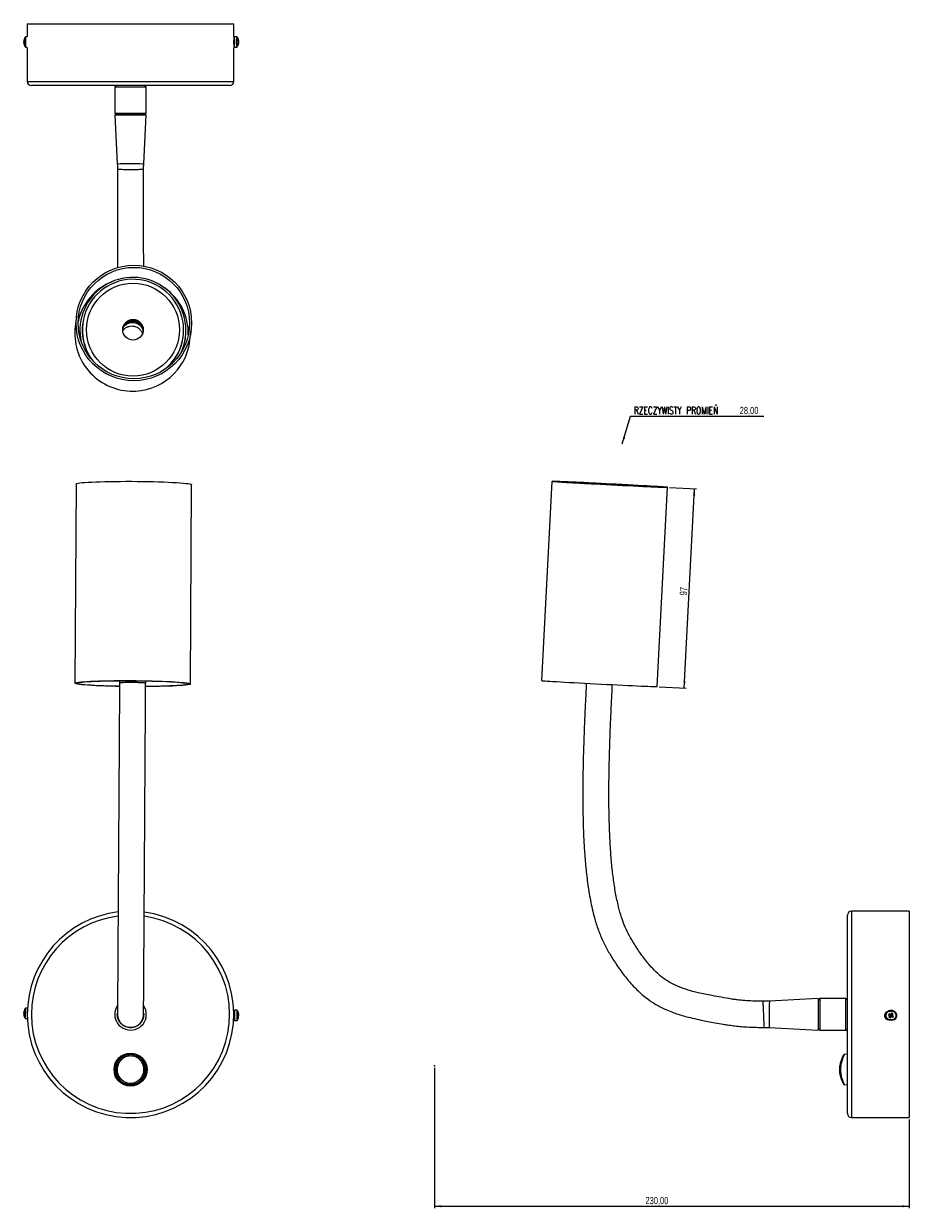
# Model space of a CAD drawing. Header units: millimetres. Extents: x 549 to 978, y 251 to 825.
import ezdxf

# ---------------------------------------------------------------- set-up
doc = ezdxf.new("R2010")
doc.units = ezdxf.units.MM
doc.header["$PDSIZE"] = -1
doc.linetypes.add('CENTERX2', pattern=[20.32, 12.7, -2.54, 2.54, -2.54])
doc.styles.add('SLDTEXTSTYLE0', font='TXT', dxfattribs={"width": 0.75})
doc.styles.add('SLDTEXTSTYLE1', font='TXT', dxfattribs={"width": 0.75, "bigfont": 'bigfont'})
doc.dimstyles.new('SLDDIMSTYLE0', dxfattribs={"dimtxt": 3.5, "dimasz": 3.302, "dimexe": 0, "dimexo": 0.0625, "dimgap": 0.875, "dimtad": 1, "dimrnd": 1e-09, "dimzin": 12, "dimdsep": 46, "dimtxsty": 'SLDTEXTSTYLE0', "dimsah": 1, "dimcen": 0.09, "dimadec": 0, "dimazin": 3, "dimtfac": 1, "dimtofl": 0, "dimtmove": 0, "dimatfit": 3, "dimfxl": 0, "dimfrac": 2, "dimtolj": 1, "dimtzin": 12, "dimarcsym": 0})
doc.dimstyles.new('SLDDIMSTYLE1', dxfattribs={"dimtxt": 3.5, "dimasz": 3.302, "dimexe": 0, "dimexo": 0.0625, "dimgap": 0.875, "dimtad": 0, "dimtih": 1, "dimtoh": 1, "dimrnd": 1e-09, "dimzin": 12, "dimdsep": 46, "dimtxsty": 'SLDTEXTSTYLE0', "dimsah": 1, "dimcen": 0, "dimadec": 0, "dimazin": 3, "dimtfac": 1, "dimtofl": 0, "dimtmove": 0, "dimatfit": 3, "dimfxl": 0, "dimfrac": 2, "dimtolj": 1, "dimtzin": 12, "dimarcsym": 0})
doc.dimstyles.new('SLDDIMSTYLE2', dxfattribs={"dimtxt": 3.5, "dimasz": 3.302, "dimexe": 0, "dimexo": 0.0625, "dimgap": 0.875, "dimtad": 1, "dimdec": 0, "dimrnd": 1e-09, "dimzin": 12, "dimdsep": 46, "dimtxsty": 'SLDTEXTSTYLE0', "dimsah": 1, "dimcen": 0.09, "dimadec": 0, "dimazin": 3, "dimtfac": 1, "dimtdec": 0, "dimtofl": 0, "dimtmove": 0, "dimatfit": 3, "dimfxl": 0, "dimfrac": 2, "dimtolj": 1, "dimtzin": 12, "dimarcsym": 0})

# ---------------------------------------------------------------- blocks, each defined once
blk = doc.blocks.new('_D')
at = {"color": 7, "linetype": 'Continuous', "lineweight": 0}
for p, q in [((748.37, 318.9), (748.37, 250.84)), ((978.37, 293.81), (978.37, 250.84)), ((748.37, 251.84), (978.37, 251.84))]:
    blk.add_line(p, q, dxfattribs=at)
at = {"color": 7, "linetype": 'Continuous', "lineweight": 18}
for points in [[(748.37, 251.84), (751.67, 251.33), (751.67, 252.35)], [(978.37, 251.84), (975.07, 252.35), (975.07, 251.33)]]:
    blk.add_solid(points, dxfattribs=at)
at = {"color": 7, "linetype": 'Continuous', "lineweight": 18, "insert": (850.59, 256.35), "char_height": 3.5, "attachment_point": 1, "style": 'SLDTEXTSTYLE0'}
blk.add_mtext('230,00', dxfattribs=at)
blk = doc.blocks.new('_D_1')
at = {"color": 7, "linetype": 'Continuous', "lineweight": 0}
for p, q in [((839.32, 621.36), (843.42, 634.7)), ((843.42, 634.7), (907.86, 634.7))]:
    blk.add_line(p, q, dxfattribs=at)
at = {"color": 7, "linetype": 'Continuous', "lineweight": 18}
blk.add_solid([(839.32, 621.36), (840.78, 624.37), (839.8, 624.66)], dxfattribs=at)
at = {"color": 7, "linetype": 'Continuous', "lineweight": 18, "char_height": 3.5, "attachment_point": 1}
for s, insert, style in [('RZECZYWISTY PROMIEŃ', (845.01, 639.21), 'SLDTEXTSTYLE1'), ('28,00', (896.23, 639.21), 'SLDTEXTSTYLE0')]:
    blk.add_mtext(s, dxfattribs=dict(at, insert=insert, style=style))
blk = doc.blocks.new('_D_2')
at = {"color": 7, "linetype": 'Continuous', "lineweight": 0}
for p, q in [((862.24, 600.17), (875.34, 599.49)), ((869.34, 502.97), (874.34, 599.54)), ((857.23, 503.6), (870.33, 502.92))]:
    blk.add_line(p, q, dxfattribs=at)
at = {"color": 7, "linetype": 'Continuous', "lineweight": 18}
for points in [[(874.34, 599.54), (873.66, 596.27), (874.68, 596.22)], [(869.34, 502.97), (870.01, 506.24), (869, 506.3)]]:
    blk.add_solid(points, dxfattribs=at)
at = {"color": 7, "linetype": 'Continuous', "lineweight": 18, "insert": (867.15, 547.98), "char_height": 3.5, "attachment_point": 1, "rotation": 87.03171, "style": 'SLDTEXTSTYLE0'}
blk.add_mtext('97', dxfattribs=at)

msp = doc.modelspace()

# ---------------------------------------------------------------- linework, layer by layer
at = {"color": 7, "linetype": 'Continuous', "lineweight": 25}
for p, q in [((551.179, 824.891), (551.179, 818.757)), ((551.179, 824.891), (651.179, 824.891)), ((651.179, 818.757), (651.179, 824.891)), ((549.465, 816.501), (549.444, 816.501)), ((549.607, 815.586), (549.444, 815.572)), ((549.607, 815.552), (549.453, 815.549)), ((549.584, 815.916), (549.595, 815.915)), ((551.182, 818.525), (550.389, 818.525)), ((651.161, 814.891), (651.161, 816.891)), ((651.414, 817.275), (651.162, 817.275)), ((652.619, 818.525), (651.514, 818.525)), ((653.423, 816.627), (653.562, 816.633)), ((653.56, 815.368), (653.46, 815.375)), ((550.389, 813.525), (551.186, 813.525)), ((551.179, 813.026), (551.179, 796.891)), ((651.161, 814.775), (651.414, 814.775)), ((651.179, 796.891), (651.179, 813.025)), ((651.514, 813.525), (652.619, 813.525)), ((649.179, 794.891), (553.179, 794.891)), ((594.239, 794.891), (593.539, 794.191)), ((593.539, 794.191), (593.539, 781.591)), ((608.819, 794.191), (593.539, 794.191)), ((593.771, 794.891), (593.816, 794.468)), ((608.819, 794.191), (608.119, 794.891)), ((608.543, 794.468), (608.587, 794.891)), ((608.819, 781.591), (608.819, 794.191)), ((593.539, 781.591), (594.239, 780.891)), ((593.539, 781.591), (608.819, 781.591)), ((593.539, 780.791), (594.785, 757.017)), ((593.539, 780.791), (608.819, 780.791)), ((608.119, 780.891), (594.239, 780.891)), ((607.573, 757.019), (608.819, 780.791)), ((608.119, 780.891), (608.819, 781.591)), ((595.854, 754.401), (595.867, 754.407)), ((574.977, 683.131), (574.376, 678.124)), ((576.83, 679.269), (576.671, 677.317)), ((576.837, 679.326), (576.83, 679.269)), ((577.979, 679.189), (577.827, 677.324)), ((578.005, 679.406), (577.979, 679.189)), ((626.729, 673.338), (626.755, 673.555)), ((627.864, 673.144), (627.871, 673.201)), ((629.977, 671.451), (630.578, 676.458)), ((805.313, 603.12), (800.305, 506.552)), ((574.778, 601.844), (574.177, 505.276)), ((630.176, 504.927), (630.777, 601.496)), ((856.23, 503.652), (861.238, 600.22)), ((948.372, 296.814), (948.372, 392.814)), ((978.372, 394.814), (950.372, 394.814)), ((978.372, 394.814), (978.372, 294.814)), ((910.601, 351.209), (907.546, 351.138)), ((907.547, 351.064), (907.548, 351.054)), ((934.272, 352.454), (910.599, 351.213)), ((910.603, 351.119), (910.603, 351.129)), ((934.272, 352.454), (934.272, 337.174)), ((935.072, 352.454), (934.372, 351.754)), ((934.372, 344.77), (934.372, 351.754)), ((947.672, 352.454), (935.072, 352.454)), ((935.072, 352.454), (935.072, 344.766)), ((948.372, 351.754), (947.672, 352.454)), ((947.672, 344.766), (947.672, 352.454)), ((549.443, 344.719), (549.444, 344.852)), ((549.446, 345.081), (549.444, 344.875)), ((549.592, 344.886), (549.444, 344.875)), ((549.592, 344.853), (549.444, 344.852)), ((549.446, 345.081), (549.594, 345.076)), ((549.451, 345.575), (549.453, 345.781)), ((549.455, 345.937), (549.453, 345.804)), ((551.269, 347.81), (550.414, 347.818)), ((651.427, 345.564), (651.173, 345.567)), ((651.539, 346.813), (651.49, 341.814)), ((652.644, 346.802), (651.539, 346.813)), ((653.418, 344.896), (653.566, 344.901)), ((653.46, 344.536), (653.562, 344.542)), ((653.56, 344.302), (653.562, 344.542)), ((653.566, 344.95), (653.566, 344.901)), ((934.372, 337.874), (934.372, 344.77)), ((935.072, 344.766), (935.072, 337.174)), ((947.672, 337.174), (947.672, 344.766)), ((967.006, 345.318), (967.006, 345.307)), ((968.301, 344.648), (968.841, 344.304)), ((969.009, 344.557), (968.841, 344.304)), ((969.243, 344.911), (969.081, 344.667)), ((969.756, 344.804), (969.508, 344.968)), ((970.119, 344.564), (969.865, 344.732)), ((970.119, 344.564), (970.043, 344.449)), ((970.476, 345.09), (970.119, 344.564)), ((972.006, 345.307), (971.956, 344.81)), ((972.006, 345.307), (972.006, 345.318)), ((550.364, 342.819), (551.219, 342.81)), ((651.149, 343.067), (651.402, 343.064)), ((651.49, 341.814), (652.594, 341.803)), ((653.553, 343.636), (653.445, 343.645)), ((653.472, 343.69), (653.554, 343.685)), ((653.553, 343.636), (653.554, 343.685)), ((653.56, 344.284), (653.557, 344.044)), ((967.006, 344.313), (967.006, 344.302)), ((968.955, 344.228), (968.841, 344.304)), ((968.892, 344.051), (969.146, 343.883)), ((969.152, 343.09), (969.509, 343.643)), ((969.256, 343.811), (969.509, 343.643)), ((969.585, 343.757), (969.509, 343.643)), ((969.762, 343.694), (969.648, 343.77)), ((969.762, 343.694), (969.93, 343.948)), ((970.302, 343.324), (969.762, 343.694)), ((970.002, 344.057), (970.164, 344.301)), ((972.006, 344.302), (972.006, 344.313)), ((908.086, 338.509), (908.085, 338.53)), ((910.419, 338.424), (934.272, 337.174)), ((910.42, 338.463), (910.42, 338.441)), ((934.372, 337.874), (935.072, 337.174)), ((935.072, 337.174), (947.672, 337.174)), ((947.672, 337.174), (948.372, 337.874)), ((945.683, 323.316), (945.553, 322.982)), ((948.372, 325.472), (946.806, 325.307)), ((946.795, 310.821), (948.372, 310.656)), ((950.372, 294.814), (978.372, 294.814))]:
    msp.add_line(p, q, dxfattribs=at)
at = {"color": 8, "linetype": 'Continuous', "lineweight": 25}
for p, q in [((551.179, 796.891), (651.179, 796.891)), ((602.21, 681.144), (601.099, 681.042)), ((950.372, 394.814), (950.372, 294.814)), ((550.173, 342.916), (550.221, 347.67)), ((550.221, 347.67), (550.221, 347.725)), ((550.364, 342.819), (550.413, 347.762)), ((550.413, 347.762), (550.414, 347.818)), ((651.402, 343.064), (651.427, 345.564)), ((652.644, 346.802), (652.594, 341.803)), ((652.835, 346.705), (652.787, 341.896))]:
    msp.add_line(p, q, dxfattribs=at)
at = {"color": 7, "linetype": 'Continuous'}
for p, q in [((970.372, 346.167), (968.372, 346.167)), ((970.372, 342.167), (968.372, 342.167))]:
    msp.add_line(p, q, dxfattribs=at)
at = {"color": 7, "linetype": 'CENTERX2'}
msp.add_line((970.372, 344.167), (968.372, 344.167), dxfattribs=at)
at = {"color": 7, "linetype": 'Continuous', "lineweight": 25, "flags": 128}
for points in [[(651.526, 816.77), (651.528, 816.283), (651.528, 815.756), (651.525, 815.27), (651.522, 814.899), (651.517, 814.7), (651.512, 814.702), (651.507, 814.906), (651.503, 815.28), (651.501, 815.768), (651.501, 816.295), (651.503, 816.78), (651.507, 817.151), (651.512, 817.35), (651.517, 817.348), (651.522, 817.144), (651.526, 816.77)], [(574.778, 601.844), (574.869, 601.96), (575.216, 602.097), (575.821, 602.229), (576.678, 602.357), (577.778, 602.478), (579.111, 602.592), (580.666, 602.697), (582.427, 602.792), (584.378, 602.877), (586.501, 602.951), (588.776, 603.012), (591.181, 603.062), (593.695, 603.098), (596.293, 603.121), (598.953, 603.13), (601.647, 603.126)], [(601.647, 603.126), (604.353, 603.108), (607.044, 603.077), (609.694, 603.032), (612.281, 602.975), (614.778, 602.906), (617.164, 602.825), (619.415, 602.733), (621.511, 602.631), (623.432, 602.521), (625.16, 602.402), (626.679, 602.277), (627.975, 602.146), (629.036, 602.01), (629.851, 601.872), (630.414, 601.731), (630.719, 601.59), (630.777, 601.496)], [(805.336, 603.126), (805.356, 603.108), (805.638, 603.077), (806.177, 603.032), (806.969, 602.975), (808.007, 602.906), (809.281, 602.825), (810.779, 602.733), (812.487, 602.631), (814.389, 602.521), (816.468, 602.402), (818.703, 602.277), (821.074, 602.146), (823.559, 602.01), (826.135, 601.872), (828.778, 601.731), (831.463, 601.59), (834.164, 601.45), (836.857, 601.311), (839.517, 601.176), (842.119, 601.046), (844.638, 600.922), (847.051, 600.804), (849.335, 600.695), (851.469, 600.594), (853.434, 600.504), (855.21, 600.425), (856.781, 600.357), (858.133, 600.301), (859.253, 600.259), (860.13, 600.229), (860.757, 600.213), (861.127, 600.21), (861.237, 600.221), (861.086, 600.246), (860.675, 600.284), (860.008, 600.335), (859.092, 600.398), (857.935, 600.474), (856.547, 600.56), (854.942, 600.657), (853.135, 600.763), (851.143, 600.878), (848.983, 601), (846.677, 601.128), (844.246, 601.261), (841.713, 601.399), (839.1, 601.538), (836.434, 601.679), (833.737, 601.82), (831.037, 601.96), (828.357, 602.097), (825.723, 602.229), (823.16, 602.357), (820.691, 602.478), (818.34, 602.592), (816.128, 602.697), (814.076, 602.792), (812.204, 602.877), (810.528, 602.951), (809.065, 603.012), (807.827, 603.062), (806.828, 603.098), (806.075, 603.121), (805.576, 603.13), (805.336, 603.126)], [(806.334, 603.074), (806.356, 603.056), (806.637, 603.025), (807.175, 602.981), (807.965, 602.924), (808.998, 602.856), (810.265, 602.776), (811.753, 602.685), (813.449, 602.584), (815.336, 602.475), (817.395, 602.358), (819.608, 602.234), (821.952, 602.105), (824.405, 601.971), (826.943, 601.835), (829.543, 601.697), (832.178, 601.559), (834.824, 601.422), (837.455, 601.287), (840.046, 601.156), (842.572, 601.03), (845.008, 600.91), (847.331, 600.798), (849.519, 600.694), (851.55, 600.599), (853.405, 600.514), (855.067, 600.441), (856.518, 600.38), (857.746, 600.331), (858.738, 600.294), (859.485, 600.272), (859.979, 600.262), (860.217, 600.266), (860.194, 600.284), (859.913, 600.315), (859.375, 600.359), (858.586, 600.416), (857.552, 600.484), (856.286, 600.564), (854.797, 600.655), (853.101, 600.756), (851.215, 600.865), (849.155, 600.982), (846.943, 601.106), (844.599, 601.235), (842.146, 601.369), (839.607, 601.505), (837.008, 601.643), (834.372, 601.781), (831.726, 601.918), (829.095, 602.053), (826.504, 602.184), (823.979, 602.31), (821.542, 602.43), (819.219, 602.542), (817.032, 602.646), (815, 602.741), (813.145, 602.826), (811.484, 602.899), (810.032, 602.96), (808.804, 603.009), (807.812, 603.046), (807.065, 603.068), (806.571, 603.078), (806.334, 603.074)], [(595.835, 503.729), (593.957, 503.767), (591.412, 503.83), (588.968, 503.905), (586.647, 503.992), (584.471, 504.088), (582.46, 504.194), (580.633, 504.309), (579.008, 504.431), (577.598, 504.56), (576.419, 504.693), (575.48, 504.83), (574.79, 504.97), (574.355, 505.111), (574.181, 505.252), (574.268, 505.391), (574.615, 505.528), (575.22, 505.661), (576.077, 505.789), (577.177, 505.91), (578.51, 506.023), (580.065, 506.128), (581.826, 506.224), (583.777, 506.309), (585.9, 506.382), (588.175, 506.444), (590.58, 506.493), (593.094, 506.529), (595.693, 506.552), (598.352, 506.562), (601.047, 506.557)], [(595.817, 503.782), (595.388, 503.79), (592.86, 503.847), (590.421, 503.916), (588.095, 503.996), (585.905, 504.087), (583.871, 504.187), (582.014, 504.297), (580.351, 504.414), (578.898, 504.538), (577.67, 504.667), (576.677, 504.8), (575.93, 504.937), (575.436, 505.074), (575.199, 505.213), (575.222, 505.35), (575.505, 505.484), (576.044, 505.615), (576.836, 505.741), (577.871, 505.861), (579.14, 505.974), (580.631, 506.078), (582.33, 506.173), (584.22, 506.257), (586.283, 506.33), (588.498, 506.392), (590.846, 506.441), (593.303, 506.477), (595.845, 506.5), (598.448, 506.509), (601.087, 506.505)], [(601.047, 506.557), (603.752, 506.539), (606.443, 506.508), (609.094, 506.464), (611.68, 506.406), (614.177, 506.337), (616.563, 506.256), (618.814, 506.165), (620.91, 506.063), (622.831, 505.952), (624.559, 505.834), (626.078, 505.708), (627.374, 505.577), (628.435, 505.442), (629.25, 505.303), (629.813, 505.163), (630.118, 505.022), (630.162, 504.881), (629.944, 504.743), (629.468, 504.608), (628.736, 504.478), (627.757, 504.353), (626.538, 504.236), (625.092, 504.126), (623.433, 504.026), (621.575, 503.936), (619.535, 503.856), (617.334, 503.788), (614.991, 503.733), (612.528, 503.69), (609.969, 503.661), (608.522, 503.65)], [(601.087, 506.505), (603.736, 506.488), (606.371, 506.457), (608.965, 506.413), (611.494, 506.356), (613.933, 506.287), (616.258, 506.207), (618.449, 506.116), (620.482, 506.016), (622.339, 505.906), (624.002, 505.789), (625.455, 505.665), (626.684, 505.536), (627.676, 505.403), (628.423, 505.267), (628.917, 505.129), (629.154, 504.991), (629.131, 504.854), (628.848, 504.719), (628.309, 504.588), (627.518, 504.462), (626.482, 504.342), (625.213, 504.229), (623.722, 504.125), (622.023, 504.03), (620.133, 503.946), (618.071, 503.873), (615.855, 503.811), (613.507, 503.762), (611.051, 503.726), (608.509, 503.703)], [(800.305, 506.552), (800.349, 506.539), (800.63, 506.508), (801.17, 506.464), (801.962, 506.406), (803, 506.337), (804.274, 506.256), (805.772, 506.165), (807.48, 506.063), (809.382, 505.952), (811.46, 505.834), (813.695, 505.708), (816.067, 505.577), (818.552, 505.442), (821.128, 505.303), (823.771, 505.163), (826.455, 505.022), (829.157, 504.881), (831.85, 504.743), (834.51, 504.608), (837.111, 504.478), (839.63, 504.353), (842.043, 504.236), (844.328, 504.126), (846.462, 504.026), (848.426, 503.936), (850.202, 503.856), (851.774, 503.788), (853.126, 503.733), (854.246, 503.69), (855.123, 503.661), (855.749, 503.644), (856.119, 503.642), (856.23, 503.652)], [(549.588, 345.326), (549.585, 345.399), (549.584, 345.444)], [(967.006, 345.318), (967.007, 345.408), (967.032, 345.683)], [(967.056, 344.81), (967.007, 345.397), (967.034, 345.684)], [(969.859, 345.499), (969.814, 345.431), (969.77, 345.364), (969.725, 345.295), (969.679, 345.227), (969.634, 345.158), (969.588, 345.089), (969.543, 345.02), (969.497, 344.95)], [(970.114, 344.542), (970.16, 344.611), (970.206, 344.681), (970.251, 344.75), (970.297, 344.819), (970.342, 344.887), (970.387, 344.955), (970.432, 345.023), (970.476, 345.09)], [(968.897, 344.044), (968.851, 343.975), (968.806, 343.906), (968.76, 343.837), (968.715, 343.769), (968.669, 343.701), (968.624, 343.633), (968.58, 343.566), (968.535, 343.499)], [(969.152, 343.09), (969.197, 343.157), (969.242, 343.225), (969.287, 343.292), (969.332, 343.36), (969.377, 343.429), (969.423, 343.498), (969.469, 343.567), (969.515, 343.636)]]:
    msp.add_lwpolyline(points, dxfattribs=at)
at = {"color": 8, "linetype": 'Continuous', "lineweight": 25, "flags": 128}
msp.add_lwpolyline([(594.789, 757.017), (594.785, 757.018), (595.157, 757.049), (596.208, 757.08), (597.82, 757.105), (599.812, 757.121), (601.958, 757.123), (604.016, 757.112), (605.754, 757.089), (606.975, 757.059), (607.542, 757.027), (607.573, 757.018), (607.573, 757.018)], dxfattribs=at)
at = {"color": 7, "linetype": 'Continuous', "lineweight": 25}
for centre, radius in [((602.782, 679.82), 27.988), ((602.782, 679.819), 26.988), ((602.372, 676.588), 22.529), ((602.388, 676.584), 4.995), ((969.506, 344.302), 2.5), ((969.506, 344.3), 2.404), ((601.179, 318.064), 8), ((601.179, 318.064), 7.5)]:
    msp.add_circle(centre, radius, dxfattribs=at)
for centre, radius, start, end in [((549.843, 815.511), 0.481, 122.539768, 146.249947), ((588.15, 815.923), 38.708, 180.215249, 180.519583), ((559.694, 816.41), 10.25, 178.746776, 179.488433), ((553.232, 816.093), 3.825, 161.982755, 171.861567), ((539.203, 815.641), 10.25, 358.746776, 359.488433), ((553.229, 815.94), 3.814, 187.895992, 197.793293), ((553.239, 815.937), 3.825, 161.982755, 171.861567), ((510.747, 816.127), 38.708, 0.215249, 0.519583), ((549.892, 815.883), 0.551, 217.252553, 238.89714), ((549.893, 816.606), 0.551, 217.252553, 238.89714), ((553.836, 816.272), 4.267, 181.502338, 184.784489), ((549.791, 817.206), 0.208, 160.595958, 204.682095), ((553.394, 816.025), 4, 143.057636, 161.974037), ((553.831, 815.763), 4.239, 174.982564, 184.771886), ((643.562, 816.85), 7.864, 359.017749, 3.101136), ((604.447, 815.996), 46.983, 358.511118, 0.87687), ((631.62, 817.597), 19.916, 359.447266, 2.671619), ((567.372, 815.914), 84.176, 358.373521, 1.014467), ((649.614, 816.025), 4, 9.437974, 36.942364), ((649.614, 816.025), 4, 323.057636, 349.490785), ((650.749, 815.815), 2.847, 339.548804, 350.959086), ((652.097, 815.045), 1.338, 350.359486, 7.919542), ((652.2, 816.307), 1.401, 13.45952, 29.419876), ((650.384, 816.667), 3.054, 354.577538, 6.176006), ((650.755, 816.224), 2.847, 339.548804, 350.959086), ((652.204, 815.69), 1.401, 13.45952, 29.419876), ((650.743, 815.791), 2.852, 9.756581, 17.135556), ((713.935, 816.033), 60.382, 179.770989, 179.967072), ((653.987, 815.414), 0.43, 179.535627, 186.053577), ((653.133, 816.637), 0.43, 359.535627, 6.053577), ((592.01, 816.021), 61.557, 359.772486, 359.995654), ((549.734, 814.85), 0.156, 186.051484, 208.612369), ((553.394, 816.025), 4, 197.815178, 216.942364), ((553.179, 796.891), 2, 180, 270), ((649.179, 796.891), 2, 270, 0), ((602.348, 676.246), 25.695, 335.465627, 177.484469), ((602.369, 676.48), 24.539, 308.667108, 177.520197), ((602.135, 674.783), 26.96, 111.470741, 167.770624), ((602.211, 674.771), 26.965, 358.547388, 54.83687), ((602.162, 674.809), 27.983, 173.197111, 267.714637), ((602.332, 676.49), 24.501, 177.540991, 217.753157), ((602.346, 676.201), 5, 355.398314, 170.914497), ((602.282, 676.215), 25.635, 177.536129, 190.508881), ((602.289, 676.272), 25.635, 177.536148, 190.933505), ((602.306, 676.273), 24.502, 177.542089, 213.715027), ((602.406, 676.259), 24.498, 312.595515, 353.150704), ((602.413, 676.199), 25.633, 335.803675, 353.155889), ((602.202, 674.801), 27.977, 267.633349, 353.122826), ((601.179, 344.814), 50, 96.919713, 180), ((601.179, 344.814), 50, 180, 82.373537), ((950.372, 392.814), 2, 90, 180), ((553.229, 345.214), 3.819, 187.448223, 197.336752), ((549.866, 345.147), 0.515, 214.973797, 237.626942), ((549.862, 344.777), 0.515, 121.234206, 143.88735), ((549.873, 345.87), 0.515, 214.973797, 237.626942), ((553.229, 345.21), 3.819, 161.524395, 171.412924), ((553.231, 345.366), 3.819, 161.524395, 171.412924), ((553.795, 345.032), 4.217, 174.510759, 184.350388), ((549.796, 346.497), 0.203, 156.861844, 201.999303), ((553.394, 345.289), 4, 142.484447, 161.508686), ((550.412, 347.578), 0.24, 89.430574, 142.484447), ((601.179, 344.814), 7.64, 179.643447, 33.664681), ((601.179, 344.814), 7.64, 146.97829, 179.643447), ((651.428, 345.664), 0.1, 269.430574, 359.430574), ((652.642, 346.562), 0.24, 36.3767, 89.430574), ((649.614, 344.332), 4, 9.080401, 36.3767), ((650.363, 344.987), 3.072, 353.664931, 5.196216), ((652.177, 343.947), 1.423, 13.714237, 29.511772), ((652.184, 344.564), 1.423, 13.714237, 29.511772), ((650.757, 344.106), 2.839, 8.819657, 16.231436), ((968.365, 344.16), 1.993, 106.689895, 270.194511), ((969.506, 344.313), 2.5, 56.507354, 179.998107), ((975.951, 340.03), 8.935, 144.133385, 148.879653), ((1215.876, 716.719), 446.912, 236.360287, 236.444526), ((1216.285, 717.336), 446.912, 236.360287, 236.444526), ((969.506, 344.307), 0.556, 153.272641, 188.226382), ((969.506, 344.307), 0.556, 139.74032, 153.272717), ((969.506, 344.307), 0.556, 104.788696, 139.740113), ((969.506, 344.293), 0.657, 90.777405, 112.23713), ((969.506, 344.307), 0.556, 98.225627, 104.788908), ((969.506, 344.307), 0.556, 63.275138, 98.225681), ((969.506, 344.307), 0.556, 49.743185, 63.275061), ((965.213, 337.806), 8.987, 54.14957, 58.868676), ((969.506, 344.307), 0.556, 14.790525, 49.743392), ((969.506, 344.307), 0.556, 8.226435, 14.790313), ((969.506, 344.293), 0.657, 0.777544, 22.239204), ((969.506, 344.313), 2.5, 0.000448, 56.509733), ((549.717, 344.14), 0.148, 188.412381, 205.591163), ((553.394, 345.289), 4, 197.352461, 216.3767), ((550.367, 343.059), 0.24, 216.3767, 269.430574), ((651.401, 342.964), 0.1, 359.430574, 89.430574), ((652.597, 342.043), 0.24, 269.430574, 322.484447), ((649.614, 344.332), 4, 322.484447, 349.780746), ((650.736, 344.132), 2.86, 338.645215, 350.018814), ((652.069, 343.308), 1.349, 350.725341, 8.135806), ((650.74, 344.54), 2.86, 338.645215, 350.018814), ((973.636, 350.538), 8.693, 234.069828, 238.948418), ((969.506, 344.293), 0.657, 180.777544, 202.239204), ((969.506, 344.307), 0.556, 188.226435, 194.790313), ((969.506, 344.307), 0.556, 194.790525, 229.743392), ((969.506, 344.307), 0.556, 229.743185, 243.275061), ((969.506, 344.308), 0.556, 243.275138, 278.225681), ((969.506, 344.293), 0.657, 270.777405, 292.23713), ((969.506, 344.308), 0.556, 278.225627, 284.788908), ((969.506, 344.307), 0.556, 284.788696, 319.740113), ((1214.124, 713.922), 443.612, 236.573775, 236.658431), ((969.506, 344.307), 0.556, 319.74032, 333.272717), ((969.506, 344.307), 0.556, 333.272641, 8.226382), ((1214.532, 714.539), 443.612, 236.573775, 236.658431), ((963.223, 348.452), 8.741, 324.080618, 328.932419), ((950.372, 296.814), 2, 180, 270)]:
    msp.add_arc(centre, radius, start, end, dxfattribs=at)
at = {"color": 8, "linetype": 'Continuous', "lineweight": 25}
for centre, radius, start, end in [((482.33, 816.428), 67.897, 359.232589, 1.689344), ((512.185, 815.041), 38.039, 357.860821, 0.719382), ((479.506, 816.443), 70.914, 359.236648, 1.682567), ((510.332, 815.005), 40.084, 357.884281, 0.705069), ((632.725, 817.597), 19.916, 359.447266, 2.671619), ((568.477, 815.914), 84.176, 358.373521, 1.014467), ((632.631, 817.525), 20.2, 359.507886, 2.563821), ((569.774, 815.92), 83.069, 358.414226, 0.987574), ((602.197, 674.953), 5.811, 38.240563, 128.072249), ((602.21, 675.063), 6.081, 65.792041, 90.000746), ((601.179, 344.814), 48, 97.234795, 180), ((601.179, 344.814), 48, 180, 82.051522)]:
    msp.add_arc(centre, radius, start, end, dxfattribs=at)
at = {"color": 7, "linetype": 'Continuous'}
for centre, start, end in [((968.372, 344.167), 90, 270), ((970.372, 344.167), 270, 90)]:
    msp.add_arc(centre, 2, start, end, dxfattribs=at)
at = {"color": 7, "linetype": 'Continuous', "lineweight": 25}
for centre, major_axis, ratio, start_param, end_param in [((969.448, 344.355), (0.473, 0.115), 0.9832606, 2.1916078, 2.4634983), ((969.543, 344.374), (0.483, -0.037), 0.9869629, 0.9212419, 1.1931323), ((969.468, 344.26), (0.187, 0.46), 0.9718346, 2.8123194, 3.0842098), ((969.563, 344.279), (-0.298, 0.395), 0.9736873, 3.3367579, 3.6086483)]:
    msp.add_ellipse(centre, major_axis=major_axis, ratio=ratio, start_param=start_param, end_param=end_param, dxfattribs=at)
for points, knots in [([(549.443, 815.778), (549.497, 815.777), (549.553, 815.776), (549.608, 815.775), (549.608, 815.775)], [0, 0, 0, 0, 0.995014, 1, 1, 1, 1]), ([(550.392, 818.521), (550.381, 818.523), (550.355, 818.526), (550.33, 818.516), (550.316, 818.51)], [0, 0, 0, 0, 0.4195171, 1, 1, 1, 1]), ([(551.182, 818.525), (551.181, 818.547), (551.18, 818.671), (551.18, 818.718), (551.18, 818.757)], [0, 0, 0, 0, 0.1722918, 1, 1, 1, 1]), ([(651.178, 818.757), (651.178, 818.737), (651.179, 818.663), (651.173, 818.317), (651.165, 817.769), (651.161, 817.257), (651.161, 816.962), (651.161, 816.891)], [0, 0, 0, 0, 0.0964431, 0.3687683, 0.6412348, 0.9137743, 1, 1, 1, 1]), ([(652.827, 818.402), (652.82, 818.415), (652.801, 818.448), (652.748, 818.492), (652.683, 818.523), (652.637, 818.522), (652.62, 818.521)], [0, 0, 0, 0, 0.1826676, 0.470416, 0.7993086, 1, 1, 1, 1]), ([(550.323, 813.538), (550.341, 813.531), (550.364, 813.522), (550.389, 813.527), (550.394, 813.528)], [0, 0, 0, 0, 0.7557719, 1, 1, 1, 1]), ([(551.18, 813.026), (551.18, 813.046), (551.179, 813.122), (551.183, 813.313), (551.186, 813.511), (551.186, 813.525)], [0, 0, 0, 0, 0.2476141, 0.9467988, 1, 1, 1, 1]), ([(651.161, 814.891), (651.161, 814.666), (651.163, 814.216), (651.171, 813.623), (651.178, 813.197), (651.178, 813.075), (651.178, 813.025)], [0, 0, 0, 0, 0.2727342, 0.5454657, 0.8182622, 1, 1, 1, 1]), ([(652.617, 813.529), (652.628, 813.528), (652.667, 813.524), (652.726, 813.547), (652.782, 813.586), (652.816, 813.624), (652.827, 813.647), (652.831, 813.654)], [0, 0, 0, 0, 0.12359113, 0.4359955, 0.68712575, 0.90019499, 1, 1, 1, 1]), ([(594.766, 757.014), (594.821, 756.228), (594.882, 755.359), (594.854, 754.49), (594.852, 754.407)], [0, 0, 0, 0, 0.9045494, 1, 1, 1, 1]), ([(594.854, 754.402), (594.854, 753.341), (594.854, 751.001), (594.855, 747.586), (594.856, 744.317), (594.858, 741.538), (594.86, 739.14), (594.863, 736.109), (594.867, 732.534), (594.871, 728.486), (594.875, 724.97), (594.88, 721.909), (594.884, 719.245), (594.888, 716.929), (594.893, 714.034), (594.901, 710.533), (594.909, 707.855), (594.913, 706.546)], [0, 0, 0, 0, 0.0647319, 0.1427363, 0.2085156, 0.2645544, 0.3130646, 0.3559958, 0.4516713, 0.5346226, 0.6070213, 0.6703222, 0.7257359, 0.774256, 0.8166823, 0.9104094, 1, 1, 1, 1]), ([(607.525, 754.394), (607.514, 754.865), (607.493, 755.742), (607.561, 756.616), (607.592, 757.02)], [0, 0, 0, 0, 0.5374759, 1, 1, 1, 1]), ([(607.562, 707.264), (607.561, 707.506), (607.558, 708.59), (607.552, 710.523), (607.546, 713.186), (607.54, 716.145), (607.534, 719.681), (607.529, 723.325), (607.524, 727.017), (607.52, 730.687), (607.516, 733.928), (607.513, 736.66), (607.511, 738.818), (607.509, 741.258), (607.507, 744.086), (607.506, 747.414), (607.505, 750.908), (607.505, 753.306), (607.505, 754.399)], [0, 0, 0, 0, 0.0171185, 0.0764793, 0.1306225, 0.1943225, 0.2693362, 0.3580442, 0.4262865, 0.5030843, 0.5897284, 0.6305001, 0.6750453, 0.7252316, 0.7831784, 0.8512699, 0.9321617, 1, 1, 1, 1]), ([(597.493, 676.196), (597.55, 676.27), (597.669, 676.426), (597.942, 676.73), (598.293, 677.069), (598.719, 677.406), (599.17, 677.699), (599.714, 677.972), (600.459, 678.253), (601.608, 678.475), (603.135, 678.321), (604.385, 677.81), (605.282, 677.178), (605.87, 676.575), (606.236, 676.082), (606.575, 675.515), (606.812, 674.944), (606.937, 674.517), (606.975, 674.318), (606.974, 674.344), (606.973, 674.352)], [0, 0, 0, 0, 0.0658384, 0.1386751, 0.1986155, 0.2460305, 0.2815664, 0.3013282, 0.3201972, 0.3625267, 0.4088834, 0.4518767, 0.4915496, 0.529114, 0.5658893, 0.6051238, 0.6973138, 0.80837, 0.9379063, 1, 1, 1, 1]), ([(597.5, 677.238), (597.541, 677.349), (597.789, 678.02), (598.77, 678.979), (600.316, 679.895), (602.119, 680.215), (603.919, 679.931), (605.513, 679.063), (606.75, 677.757), (607.13, 676.66), (607.313, 676.13)], [0, 0, 0, 0, 0.0277619, 0.1679923, 0.3082225, 0.4484527, 0.5886828, 0.7289131, 0.8691436, 1, 1, 1, 1]), ([(595.852, 505.314), (595.831, 501.922), (595.787, 494.897), (595.722, 484.449), (595.659, 474.218), (595.6, 464.715), (595.546, 456.049), (595.497, 448.247), (595.454, 441.311), (595.416, 435.182), (595.373, 428.344), (595.324, 420.445), (595.267, 411.23), (595.21, 402.045), (595.158, 393.783), (595.113, 386.571), (595.075, 380.462), (595.04, 374.829), (595.007, 369.54), (594.976, 364.56), (594.953, 360.798), (594.937, 358.203), (594.927, 356.562), (594.918, 355.184), (594.911, 353.993), (594.904, 352.868), (594.897, 351.853), (594.891, 350.903), (594.886, 350.02), (594.88, 349.135), (594.876, 348.359), (594.871, 347.657), (594.867, 347.014), (594.864, 346.464), (594.861, 346.031), (594.859, 345.729), (594.857, 345.448), (594.856, 345.202), (594.855, 345.009), (594.854, 344.89), (594.854, 344.875), (594.854, 344.869)], [0, 0, 0, 0, 0.0483729, 0.1001936, 0.1489547, 0.1941865, 0.2355937, 0.2723896, 0.3053077, 0.3343875, 0.3597261, 0.4027918, 0.447106, 0.4915837, 0.5350056, 0.5674841, 0.599404, 0.6304861, 0.6606537, 0.6906073, 0.7202334, 0.7344027, 0.7474007, 0.7594677, 0.7707821, 0.7823587, 0.7965256, 0.8091584, 0.8238052, 0.8408309, 0.8607065, 0.8758263, 0.8926798, 0.9115201, 0.92046, 0.9303041, 0.9413967, 0.9541234, 0.968912, 0.9862337, 1, 1, 1, 1]), ([(595.764, 506.493), (595.801, 506.257), (595.863, 505.866), (595.837, 505.472), (595.827, 505.317)], [0, 0, 0, 0, 0.6056293, 1, 1, 1, 1]), ([(607.505, 344.79), (607.505, 344.796), (607.505, 344.811), (607.506, 344.931), (607.507, 345.124), (607.508, 345.369), (607.51, 345.65), (607.512, 345.952), (607.515, 346.443), (607.519, 347.104), (607.524, 347.914), (607.529, 348.692), (607.534, 349.454), (607.538, 350.211), (607.543, 350.966), (607.548, 351.825), (607.554, 352.79), (607.561, 353.915), (607.569, 355.105), (607.577, 356.483), (607.588, 358.124), (607.604, 360.72), (607.627, 364.481), (607.658, 369.461), (607.691, 374.75), (607.726, 380.383), (607.764, 386.492), (607.808, 393.558), (607.858, 401.51), (607.912, 410.234), (607.959, 417.839), (607.999, 424.181), (608.031, 429.336), (608.065, 434.806), (608.103, 440.944), (608.147, 447.949), (608.196, 455.836), (608.25, 464.557), (608.309, 474.075), (608.373, 484.325), (608.438, 494.794), (608.482, 501.835), (608.503, 505.235)], [0, 0, 0, 0, 0.0137663, 0.0310879, 0.0458765, 0.0586031, 0.0696957, 0.0795397, 0.0884796, 0.1123252, 0.1330113, 0.1510308, 0.1667842, 0.1806041, 0.1927621, 0.2034744, 0.2176413, 0.2292178, 0.2405321, 0.2525991, 0.265597, 0.2797662, 0.3093922, 0.3393457, 0.3695132, 0.4005951, 0.4325148, 0.4649933, 0.5062237, 0.5484613, 0.5906571, 0.6151112, 0.639049, 0.6642068, 0.6930892, 0.7265143, 0.7639765, 0.8054353, 0.8507374, 0.8995866, 0.9515112, 1, 1, 1, 1]), ([(608.532, 505.236), (608.521, 505.495), (608.504, 505.891), (608.576, 506.279), (608.601, 506.413)], [0, 0, 0, 0, 0.6555918, 1, 1, 1, 1]), ([(821.944, 505.26), (821.823, 502.884), (821.563, 497.81), (821.213, 490.263), (820.904, 482.863), (820.665, 476.188), (820.491, 470.272), (820.371, 465.136), (820.296, 460.786), (820.254, 457.181), (820.235, 454.344), (820.229, 452.195), (820.23, 450.432), (820.237, 448.243), (820.26, 445.252), (820.321, 441.158), (820.44, 436.349), (820.644, 430.895), (820.99, 424.403), (821.562, 416.925), (822.493, 408.555), (823.831, 400.107), (825.552, 392.445), (827.639, 385.746), (829.977, 380.15), (832.632, 375.088), (835.745, 370.079), (839.287, 364.969), (843.466, 359.723), (847.374, 355.728), (850.723, 352.93), (853.197, 351.13), (855.623, 349.594), (858.052, 348.259), (860.696, 347.001), (863.481, 345.873), (866.504, 344.83), (869.722, 343.879), (873.439, 342.941), (877.162, 342.13), (880.838, 341.407), (884.413, 340.752), (887.682, 340.17), (890.645, 339.681), (893.312, 339.309), (896.419, 338.973), (900.078, 338.705), (904.027, 338.534), (906.772, 338.513), (908.086, 338.504)], [0, 0, 0, 0, 0.0323328, 0.0690483, 0.1026787, 0.1329841, 0.1598173, 0.1831005, 0.2028061, 0.2189394, 0.2321006, 0.2413589, 0.2481418, 0.2560568, 0.2711157, 0.2887809, 0.3116999, 0.336494, 0.3629483, 0.4000491, 0.4384014, 0.4773649, 0.5162285, 0.5450156, 0.572606, 0.5985257, 0.6226068, 0.6527083, 0.6829866, 0.7136603, 0.7284427, 0.7422501, 0.7552141, 0.7674373, 0.7798938, 0.7949848, 0.8082387, 0.8233449, 0.8405736, 0.860314, 0.8751262, 0.8914811, 0.9097061, 0.9202409, 0.9323009, 0.9462928, 0.9626974, 0.9821486, 1, 1, 1, 1]), ([(907.548, 351.158), (906.75, 351.164), (904.799, 351.177), (901.875, 351.286), (898.926, 351.465), (896.419, 351.692), (894.252, 351.947), (891.236, 352.384), (887.501, 353.053), (883.169, 353.84), (879.467, 354.576), (876.323, 355.269), (873.659, 355.932), (871.195, 356.627), (868.796, 357.405), (866.335, 358.348), (863.466, 359.668), (860.24, 361.551), (856.445, 364.528), (852.603, 368.497), (848.766, 373.449), (845.47, 378.31), (842.768, 382.897), (840.686, 387.208), (838.922, 391.904), (837.377, 397.411), (836.049, 403.754), (834.964, 410.851), (834.161, 418.162), (833.607, 425.348), (833.25, 432.086), (833.039, 438.212), (832.934, 443.401), (832.891, 447.569), (832.881, 450.332), (832.882, 452.295), (832.886, 453.973), (832.899, 456.214), (832.93, 459.314), (832.992, 463.35), (833.1, 468.396), (833.266, 474.332), (833.5, 481.142), (833.812, 488.795), (834.176, 496.711), (834.449, 502.069), (834.579, 504.605)], [0, 0, 0, 0, 0.0119889, 0.0293209, 0.0439419, 0.0563761, 0.0671338, 0.0767109, 0.1021542, 0.1241241, 0.142867, 0.1588535, 0.172484, 0.1841004, 0.1973139, 0.2103523, 0.2236737, 0.2447328, 0.2662923, 0.2959292, 0.3274598, 0.3603157, 0.3841014, 0.4073832, 0.4321456, 0.4593653, 0.4932309, 0.5294389, 0.5671848, 0.6037073, 0.6377033, 0.6685481, 0.6957782, 0.7156811, 0.7311715, 0.7372869, 0.745174, 0.7563813, 0.7709456, 0.7917484, 0.8170241, 0.8467773, 0.8809517, 0.9193998, 0.9618486, 1, 1, 1, 1]), ([(594.856, 344.868), (594.855, 344.864), (594.777, 344.424), (595.021, 343.253), (595.639, 341.494), (597.073, 339.851), (598.943, 338.77), (601.072, 338.371), (603.211, 338.699), (605.124, 339.717), (606.581, 341.309), (607.378, 343.092), (607.468, 344.288), (607.505, 344.774)], [0, 0, 0, 0, 0.0006328, 0.0678394, 0.1751861, 0.282497, 0.3897828, 0.4970561, 0.6043296, 0.7116159, 0.8189272, 0.9262736, 1, 1, 1, 1]), ([(969.364, 344.845), (969.362, 344.846), (969.328, 344.864), (969.293, 344.882), (969.261, 344.899), (969.257, 344.901)], [0, 0, 0, 0, 0.0546533, 0.8863107, 1, 1, 1, 1]), ([(969.497, 344.95), (969.494, 344.947), (969.473, 344.919), (969.449, 344.889), (969.427, 344.859), (969.426, 344.858)], [0, 0, 0, 0, 0.1136893, 0.9453467, 1, 1, 1, 1]), ([(970.043, 344.449), (970.045, 344.451), (970.067, 344.48), (970.09, 344.511), (970.111, 344.538), (970.114, 344.542)], [0, 0, 0, 0, 0.0546533, 0.8863107, 1, 1, 1, 1]), ([(970.872, 342.252), (970.926, 342.26), (971.203, 342.299), (971.642, 342.586), (972.1, 343.082), (972.36, 343.719), (972.398, 344.403), (972.201, 345.053), (971.879, 345.547), (971.585, 345.732), (971.482, 345.797)], [0, 0, 0, 0, 0.0358038, 0.1830895, 0.3304996, 0.478035, 0.6255104, 0.7728524, 0.9201676, 1, 1, 1, 1]), ([(968.849, 344.284), (968.852, 344.282), (968.885, 344.265), (968.92, 344.247), (968.953, 344.229), (968.955, 344.228)], [0, 0, 0, 0, 0.1136893, 0.9453467, 1, 1, 1, 1]), ([(968.968, 344.166), (968.967, 344.163), (968.945, 344.126), (968.921, 344.086), (968.9, 344.049), (968.897, 344.044)], [0, 0, 0, 0, 0.0546533, 0.8863107, 1, 1, 1, 1]), ([(969.515, 343.636), (969.517, 343.641), (969.538, 343.677), (969.562, 343.717), (969.584, 343.755), (969.585, 343.757)], [0, 0, 0, 0, 0.1136893, 0.9453467, 1, 1, 1, 1]), ([(969.648, 343.77), (969.65, 343.768), (969.683, 343.742), (969.718, 343.714), (969.75, 343.688), (969.754, 343.685)], [0, 0, 0, 0, 0.0546533, 0.8863107, 1, 1, 1, 1]), ([(970.163, 344.302), (970.159, 344.305), (970.126, 344.331), (970.091, 344.359), (970.058, 344.385), (970.056, 344.387)], [0, 0, 0, 0, 0.1136893, 0.9453467, 1, 1, 1, 1]), ([(908.086, 338.482), (908.304, 338.488), (909.081, 338.507), (909.858, 338.447), (910.417, 338.404)], [0, 0, 0, 0, 0.27998, 1, 1, 1, 1]), ([(596.084, 323.084), (596.112, 323.113), (596.705, 323.74), (598.082, 324.742), (600.424, 325.405), (602.708, 325.254), (604.726, 324.458), (606.463, 323.064), (607.533, 321.413), (608.064, 319.837), (608.314, 318.234), (608.139, 316.272), (607.422, 314.541), (606.337, 313.002), (604.823, 311.689), (602.567, 310.817), (600.248, 310.762), (598.156, 311.394), (596.337, 312.621), (595.152, 314.134), (594.487, 315.631), (594.085, 317.227), (594.096, 319.223), (594.761, 321.399), (595.642, 322.521), (596.084, 323.084)], [0, 0, 0, 0, 0.00274111, 0.05865592, 0.11290259, 0.1609086, 0.20666495, 0.25559008, 0.31005969, 0.33772011, 0.3663478, 0.41685986, 0.4650477, 0.49019837, 0.54437192, 0.59882771, 0.64832716, 0.69409203, 0.74174465, 0.79475452, 0.82263281, 0.85144235, 0.90366304, 0.95168846, 1, 1, 1, 1]), ([(596.622, 322.734), (596.227, 322.208), (595.408, 321.119), (594.84, 319.083), (594.851, 316.846), (595.55, 314.725), (596.835, 313.007), (598.461, 311.857), (600.339, 311.263), (602.428, 311.315), (604.453, 312.138), (605.797, 313.361), (606.764, 314.793), (607.401, 316.405), (607.59, 318.612), (607.071, 320.844), (605.916, 322.707), (604.366, 324.012), (602.556, 324.761), (600.506, 324.897), (598.329, 324.286), (597.208, 323.267), (596.622, 322.734)], [0, 0, 0, 0, 0.0487007, 0.100981, 0.1505456, 0.2077957, 0.2611097, 0.3084897, 0.3535173, 0.4020182, 0.4557376, 0.509875, 0.5352211, 0.5840484, 0.6354109, 0.6923231, 0.7472547, 0.7960571, 0.8411886, 0.8882329, 0.9415963, 1, 1, 1, 1]), ([(946.345, 311.42), (946.345, 311.421), (946.339, 311.428), (945.982, 312.187), (945.523, 313.356), (945.084, 314.795), (944.742, 316.404), (944.634, 318.613), (944.949, 320.842), (945.515, 322.712), (946.029, 323.997), (946.361, 324.728), (946.364, 324.739), (946.365, 324.744)], [0, 0, 0, 0, 0.0128487, 0.1253605, 0.2387476, 0.2918333, 0.394099, 0.5016743, 0.6208733, 0.7359239, 0.8381373, 0.9326623, 1, 1, 1, 1]), ([(945.553, 322.982), (945.544, 322.959), (945.426, 322.659), (945.228, 322.059), (945.07, 321.452), (945.007, 321.213)], [0, 0, 0, 0, 0.04685831, 0.62435709, 1, 1, 1, 1]), ([(946.797, 325.3), (946.767, 325.293), (946.701, 325.279), (946.616, 325.23), (946.548, 325.174), (946.506, 325.126), (946.485, 325.096), (946.473, 325.078), (946.462, 325.06), (946.449, 325.037), (946.424, 324.989), (946.329, 324.802), (946.123, 324.366), (945.893, 323.859), (945.736, 323.453), (945.683, 323.316)], [0, 0, 0, 0, 0.0179385, 0.0391846, 0.0567358, 0.0698127, 0.0781002, 0.0856677, 0.0966766, 0.1193926, 0.1972239, 0.4163304, 0.6474592, 0.8804768, 1, 1, 1, 1]), ([(945.007, 321.213), (944.962, 321.012), (944.831, 320.43), (944.708, 319.776), (944.686, 319.32), (944.684, 319.284)], [0, 0, 0, 0, 0.328579, 0.9474491, 1, 1, 1, 1]), ([(946.407, 311.174), (946.424, 311.14), (946.453, 311.086), (946.452, 311.08), (946.492, 311.021), (946.53, 310.972), (946.607, 310.902), (946.7, 310.844), (946.771, 310.835), (946.792, 310.833)], [0, 0, 0, 0, 0.3994347, 0.6472903, 0.6907975, 0.7361017, 0.8253685, 0.9478072, 1, 1, 1, 1])]:
    msp.add_open_spline(points, degree=3, knots=knots, dxfattribs=at)
at = {"color": 8, "linetype": 'Continuous', "lineweight": 25}
for points, knots in [([(607.505, 754.401), (607.499, 754.392), (607.475, 754.354), (607.016, 754.279), (605.79, 754.181), (604.038, 754.099), (601.964, 754.055), (599.8, 754.064), (597.796, 754.122), (596.16, 754.212), (595.143, 754.31), (594.783, 754.374), (594.855, 754.402), (594.856, 754.402)], [0, 0, 0, 0, 0.03394367, 0.14133712, 0.24848059, 0.35569963, 0.46285161, 0.56998001, 0.67715474, 0.78439689, 0.89167156, 0.99893524, 1, 1, 1, 1]), ([(606.989, 677.895), (606.977, 677.923), (606.722, 678.534), (605.701, 679.446), (604.053, 680.387), (602.122, 680.691), (600.249, 680.323), (598.868, 679.652), (598.337, 678.998), (598.207, 678.836)], [0, 0, 0, 0, 0.00880744, 0.19486845, 0.38093038, 0.56699274, 0.75305503, 0.93911679, 1, 1, 1, 1]), ([(608.503, 505.235), (608.433, 505.273), (608.294, 505.348), (607.204, 505.453), (605.599, 505.538), (603.594, 505.594), (601.433, 505.613), (599.358, 505.594), (597.588, 505.54), (596.386, 505.455), (595.816, 505.374), (595.908, 505.325), (595.929, 505.313)], [0, 0, 0, 0, 0.1073848, 0.2147695, 0.3221542, 0.4295388, 0.5369233, 0.6443077, 0.7516921, 0.8590766, 0.9664613, 1, 1, 1, 1]), ([(907.882, 344.774), (907.872, 344.999), (907.834, 345.932), (907.76, 347.546), (907.661, 349.335), (907.582, 350.569), (907.539, 351.169), (907.546, 351.086), (907.547, 351.064)], [0, 0, 0, 0, 0.0676764, 0.281796, 0.4954171, 0.709189, 0.9228271, 1, 1, 1, 1]), ([(910.603, 351.129), (910.603, 351.152), (910.605, 351.236), (910.593, 350.629), (910.57, 349.38), (910.54, 347.57), (910.515, 345.939), (910.501, 344.996), (910.498, 344.77)], [0, 0, 0, 0, 0.0771932, 0.2910232, 0.5048366, 0.7186209, 0.9323641, 1, 1, 1, 1]), ([(607.573, 344.77), (607.536, 344.278), (607.444, 343.07), (606.637, 341.269), (605.164, 339.661), (603.231, 338.633), (601.071, 338.302), (598.92, 338.705), (597.029, 339.796), (595.587, 341.455), (594.936, 343.234), (594.71, 344.547), (594.829, 345.122), (594.856, 345.256)], [0, 0, 0, 0, 0.07227168, 0.17751246, 0.28273249, 0.38793737, 0.49313417, 0.59833064, 0.70353465, 0.8087536, 0.91399367, 0.9798739, 1, 1, 1, 1]), ([(607.541, 345.453), (607.541, 345.452), (607.602, 345.232), (607.587, 345), (607.573, 344.77)], [0, 0, 0, 0, 0.0069275, 1, 1, 1, 1]), ([(908.085, 338.53), (908.084, 338.584), (908.08, 338.699), (908.052, 339.728), (908.006, 341.306), (907.947, 343.092), (907.9, 344.288), (907.882, 344.774)], [0, 0, 0, 0, 0.1928834, 0.4117336, 0.6306347, 0.8496077, 1, 1, 1, 1]), ([(910.498, 344.77), (910.491, 344.278), (910.475, 343.07), (910.452, 341.266), (910.433, 339.672), (910.422, 338.633), (910.42, 338.517), (910.42, 338.463)], [0, 0, 0, 0, 0.1503107, 0.3691907, 0.5880275, 0.8068327, 1, 1, 1, 1]), ([(946.813, 325.239), (946.812, 325.235), (946.81, 325.224), (946.465, 324.443), (945.931, 323.068), (945.446, 321.413), (945.172, 319.837), (945.032, 318.234), (945.123, 316.272), (945.481, 314.542), (945.936, 312.999), (946.429, 311.713), (946.819, 310.862), (946.808, 310.895), (946.804, 310.906)], [0, 0, 0, 0, 0.0677508, 0.15925403, 0.25709415, 0.36602208, 0.42133719, 0.47858665, 0.57960029, 0.675966, 0.72626213, 0.834598, 0.94349831, 1, 1, 1, 1])]:
    msp.add_open_spline(points, degree=3, knots=knots, dxfattribs=at)
at = {"color": 7, "linetype": 'Continuous'}
msp.add_point((969.372, 344.167), dxfattribs=at)
at = {"color": 7, "linetype": 'Continuous', "lineweight": 0}
msp.add_point((748.372, 319.904), dxfattribs=at)

# ---------------------------------------------------------------- dimensions: what is measured, and where the dimension line sits
at = {"color": 7, "linetype": 'Continuous', "lineweight": 18}
dim = msp.add_radius_dim(center=(833.275, 601.67), mpoint=(839.321, 621.358), text='RZECZYWISTY PROMIEŃ<>', dimstyle='SLDDIMSTYLE1', dxfattribs=at)
dim.commit()
dim.dimension.update_dxf_attribs({"geometry": '_D_1', "text_midpoint": (876.435, 637.476), "dimtype": 164})
dim = msp.add_linear_dim(base=(874.343, 599.541), p1=(856.23, 503.652), p2=(861.238, 600.22), angle=87.031709, dimstyle='SLDDIMSTYLE2', dxfattribs=at)
dim.commit()
dim.dimension.update_dxf_attribs({"geometry": '_D_2', "text_midpoint": (871.791, 550.326), "dimtype": 160})
dim = msp.add_linear_dim(base=(978.372, 251.839), p1=(748.372, 319.904), p2=(978.372, 294.814), dimstyle='SLDDIMSTYLE0', dxfattribs=at)
dim.commit()
dim.dimension.update_dxf_attribs({"geometry": '_D', "text_midpoint": (857.702, 251.839), "dimtype": 160})

doc.saveas('drawing.dxf')
